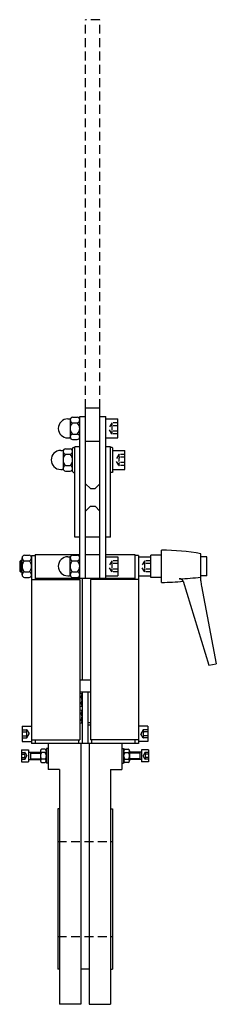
# Model space of a CAD drawing. Extents: x 9 to 175, y 6 to 834.
import ezdxf

# ---------------------------------------------------------------- set-up
doc = ezdxf.new("R2010")
doc.units = 0
doc.header["$LTSCALE"] = 15
doc.header["$MEASUREMENT"] = 0
doc.linetypes.add('RAYITAS', pattern=[0.375, 0.25, -0.125])
doc.linetypes.add('TRAZOS', pattern=[0.75, 0.5, -0.25])
doc.layers.add('CYL_XDP080', color=7, linetype='CONTINUOUS')

msp = doc.modelspace()

# ---------------------------------------------------------------- linework, layer by layer
at = {"layer": 'CYL_XDP080', "linetype": 'TRAZOS'}
for p, q in [((76.67, 834.25), (64.67, 834.25)), ((64.67, 507.51), (64.67, 834.25)), ((76.67, 507.51), (76.67, 834.25)), ((41.17, 142.88), (87.17, 142.88)), ((41.17, 62.88), (87.17, 62.88))]:
    msp.add_line(p, q, dxfattribs=at)
at = {"layer": 'CYL_XDP080'}
for p, q in [((64.67, 364.38), (64.67, 507.51)), ((76.67, 507.51), (64.67, 507.51)), ((76.67, 364.38), (76.67, 507.51)), ((49.67, 498.38), (51.01, 498.38)), ((51.67, 497.47), (51.67, 483.29)), ((53.67, 499.83), (57.67, 499.83)), ((59.67, 364.38), (59.67, 500.38)), ((59.67, 500.38), (64.67, 500.38)), ((76.67, 500.38), (81.67, 500.38)), ((81.67, 364.38), (81.67, 500.38)), ((81.67, 498.38), (91.67, 498.38)), ((91.67, 482.38), (91.67, 498.38)), ((53.67, 495.1), (57.67, 495.1)), ((49.67, 482.38), (51.01, 482.38)), ((53.67, 485.65), (57.67, 485.65)), ((53.67, 480.93), (57.67, 480.93)), ((82.12, 482.38), (91.67, 482.38)), ((47.67, 473.33), (51.67, 473.33)), ((54.37, 474.38), (53.67, 473.68)), ((53.67, 454.08), (53.67, 473.68)), ((54.37, 474.38), (55.67, 474.38)), ((55.67, 398.88), (55.67, 474.88)), ((59.67, 474.88), (55.67, 474.88)), ((76.67, 479.33), (64.67, 479.33)), ((85.67, 474.88), (81.67, 474.88)), ((85.67, 398.88), (85.67, 474.88)), ((86.97, 474.38), (85.67, 474.38)), ((86.97, 474.38), (87.67, 473.68)), ((87.67, 454.08), (87.67, 473.68)), ((43.67, 471.88), (45.01, 471.88)), ((45.67, 470.97), (45.67, 456.79)), ((47.67, 468.6), (51.67, 468.6)), ((87.67, 471.88), (97.67, 471.88)), ((97.67, 455.88), (97.67, 471.88)), ((43.67, 455.88), (45.01, 455.88)), ((47.67, 459.15), (51.67, 459.15)), ((88.12, 455.88), (97.67, 455.88)), ((47.67, 454.43), (51.67, 454.43)), ((53.67, 454.08), (54.37, 453.38)), ((54.37, 453.38), (55.67, 453.38)), ((86.97, 453.38), (85.67, 453.38)), ((87.67, 454.08), (86.97, 453.38)), ((68.67, 439.88), (64.67, 443.88)), ((68.67, 439.88), (72.67, 439.88)), ((76.67, 443.88), (72.67, 439.88)), ((68.67, 424.88), (64.67, 420.88)), ((68.67, 424.88), (72.67, 424.88)), ((72.67, 424.88), (76.67, 420.88)), ((59.67, 398.88), (55.67, 398.88)), ((76.67, 398.88), (64.67, 398.88)), ((85.67, 398.88), (81.67, 398.88)), ((11.17, 367.29), (11.17, 381.47)), ((13.17, 383.83), (17.17, 383.83)), ((19.17, 383.38), (19.17, 225.38)), ((19.17, 383.38), (22.17, 383.38)), ((22.17, 384.38), (22.17, 363.38)), ((22.17, 384.38), (59.67, 384.38)), ((49.67, 382.38), (51.01, 382.38)), ((51.67, 367.29), (51.67, 381.47)), ((53.67, 383.83), (57.67, 383.83)), ((64.67, 384.38), (76.67, 384.38)), ((81.67, 384.38), (106.17, 384.38)), ((82.12, 382.38), (91.67, 382.38)), ((91.67, 382.38), (91.67, 366.38)), ((106.17, 384.38), (106.17, 363.38)), ((109.17, 383.38), (106.17, 383.38)), ((109.17, 383.38), (109.17, 225.38)), ((109.17, 382.38), (119.17, 382.38)), ((119.17, 382.38), (119.17, 366.38)), ((119.67, 364.88), (119.67, 383.88)), ((128.67, 383.88), (119.67, 383.88)), ((128.67, 360.88), (128.67, 387.88)), ((161.67, 362.27), (161.67, 384.88)), ((166.67, 382.38), (161.67, 382.38)), ((166.67, 366.38), (166.67, 382.38)), ((10.17, 379.38), (9.17, 378.38)), ((11.17, 378.38), (9.17, 378.38)), ((9.17, 378.38), (9.17, 370.38)), ((11.17, 379.38), (10.17, 379.38)), ((10.17, 379.38), (10.17, 369.38)), ((13.17, 379.1), (17.17, 379.1)), ((53.67, 379.1), (57.67, 379.1)), ((119.67, 378.13), (119.17, 378.13)), ((11.17, 370.38), (9.17, 370.38)), ((9.17, 370.38), (10.17, 369.38)), ((11.17, 369.38), (10.17, 369.38)), ((13.17, 369.65), (17.17, 369.65)), ((13.17, 364.93), (17.17, 364.93)), ((49.67, 366.38), (51.01, 366.38)), ((53.67, 369.65), (57.67, 369.65)), ((53.67, 364.93), (57.67, 364.93)), ((81.67, 366.38), (91.67, 366.38)), ((109.17, 366.38), (119.17, 366.38)), ((119.67, 370.63), (119.17, 370.63)), ((128.67, 364.88), (119.67, 364.88)), ((166.67, 366.38), (161.67, 366.38)), ((19.17, 363.38), (59.67, 363.38)), ((22.17, 364.38), (106.17, 364.38)), ((59.67, 363.38), (59.67, 228.38)), ((61.67, 364.38), (61.67, 278.88)), ((109.17, 363.38), (68.67, 363.38)), ((68.67, 363.38), (68.67, 228.38)), ((79.67, 363.38), (79.67, 364.38)), ((146.67, 361.77), (168.29, 291.15)), ((162.12, 357.54), (174.67, 292.38)), ((168.29, 291.15), (174.67, 292.38)), ((59.67, 278.88), (68.67, 278.88)), ((59.67, 268.88), (68.67, 268.88)), ((60.42, 267.4), (59.67, 267.4)), ((61.67, 268.88), (61.67, 225.38)), ((61.67, 266.02), (61.67, 257.74)), ((66.67, 268.88), (66.67, 225.38)), ((60.42, 264.64), (59.67, 264.64)), ((60.42, 259.12), (59.67, 259.12)), ((59.67, 256.35), (60.42, 256.35)), ((60.42, 253.4), (59.67, 253.4)), ((60.42, 250.64), (59.67, 250.64)), ((61.67, 252.02), (61.67, 243.74)), ((60.42, 245.12), (59.67, 245.12)), ((59.67, 242.35), (60.42, 242.35)), ((66.67, 242.88), (68.67, 242.88)), ((66.67, 240.88), (68.67, 240.88)), ((11.17, 239.88), (19.17, 239.88)), ((11.17, 239.88), (11.17, 226.88)), ((117.17, 239.88), (109.17, 239.88)), ((117.17, 239.88), (117.17, 226.88)), ((11.17, 226.88), (19.17, 226.88)), ((19.17, 228.38), (59.67, 228.38)), ((109.17, 225.38), (19.17, 225.38)), ((22.17, 228.38), (22.17, 225.38)), ((33.17, 225.38), (33.17, 203.38)), ((58.67, 228.38), (58.67, 225.38)), ((60.67, 225.38), (60.67, 5.88)), ((67.67, 225.38), (67.67, 5.88)), ((109.17, 228.38), (68.67, 228.38)), ((69.67, 228.38), (69.67, 225.38)), ((95.17, 225.38), (95.17, 203.38)), ((106.17, 228.38), (106.17, 225.38)), ((117.17, 226.88), (109.17, 226.88)), ((10.67, 219.88), (16.67, 219.88)), ((10.67, 219.88), (10.67, 209.88)), ((16.67, 219.88), (16.67, 209.88)), ((16.67, 217.88), (26.67, 217.88)), ((18.17, 217.88), (18.17, 211.88)), ((18.17, 217.25), (26.67, 217.25)), ((26.67, 219.02), (26.67, 210.74)), ((26.67, 219.02), (26.67, 210.74)), ((30.42, 220.4), (27.92, 220.4)), ((30.42, 217.64), (27.92, 217.64)), ((31.67, 221.13), (31.67, 217.88)), ((33.17, 221.13), (31.67, 221.13)), ((31.67, 219.02), (31.67, 210.74)), ((95.17, 221.13), (96.67, 221.13)), ((96.67, 221.13), (96.67, 217.88)), ((96.67, 219.02), (96.67, 210.74)), ((97.92, 220.4), (100.42, 220.4)), ((97.92, 217.64), (100.42, 217.64)), ((101.67, 219.02), (101.67, 210.74)), ((101.67, 219.02), (101.67, 210.74)), ((111.67, 217.88), (101.67, 217.88)), ((110.17, 217.25), (101.67, 217.25)), ((110.17, 217.88), (110.17, 211.88)), ((117.67, 219.88), (111.67, 219.88)), ((111.67, 219.88), (111.67, 209.88)), ((117.67, 219.88), (117.67, 209.88)), ((10.67, 209.88), (16.67, 209.88)), ((16.67, 211.88), (26.67, 211.88)), ((18.17, 212.5), (26.67, 212.5)), ((30.42, 212.12), (27.92, 212.12)), ((27.92, 209.35), (30.42, 209.35)), ((31.67, 211.88), (31.67, 208.63)), ((33.17, 208.63), (31.67, 208.63)), ((95.17, 208.63), (96.67, 208.63)), ((96.67, 211.88), (96.67, 208.63)), ((97.92, 212.12), (100.42, 212.12)), ((100.42, 209.35), (97.92, 209.35)), ((110.17, 212.5), (101.67, 212.5)), ((111.67, 211.88), (101.67, 211.88)), ((117.67, 209.88), (111.67, 209.88)), ((42.67, 203.38), (33.17, 203.38)), ((42.67, 203.38), (42.67, 5.88)), ((85.67, 203.38), (85.67, 5.88)), ((85.67, 203.38), (95.17, 203.38)), ((41.17, 170.38), (41.17, 35.38)), ((42.67, 170.38), (41.17, 170.38)), ((85.67, 170.38), (87.17, 170.38)), ((87.17, 170.38), (87.17, 35.38)), ((42.67, 35.38), (41.17, 35.38)), ((67.67, 35.38), (60.67, 35.38)), ((85.67, 35.38), (87.17, 35.38)), ((60.67, 5.88), (42.67, 5.88)), ((67.67, 5.88), (85.67, 5.88))]:
    msp.add_line(p, q, dxfattribs=at)
at = {"layer": 'CYL_XDP080', "linetype": 'RAYITAS'}
for p, q in [((86.6, 494.83), (84.03, 490.38)), ((86.6, 485.93), (84.03, 490.38)), ((91.67, 494.95), (86.82, 494.95)), ((91.67, 492.67), (86.92, 492.67)), ((91.67, 485.8), (86.82, 485.8)), ((91.67, 488.09), (86.92, 488.09)), ((92.6, 468.33), (90.03, 463.88)), ((97.67, 468.45), (92.82, 468.45)), ((97.67, 466.17), (92.92, 466.17)), ((92.6, 459.43), (90.03, 463.88)), ((97.67, 459.3), (92.82, 459.3)), ((97.67, 461.59), (92.92, 461.59)), ((86.6, 378.83), (84.03, 374.38)), ((86.6, 369.93), (84.03, 374.38)), ((91.67, 378.95), (86.82, 378.95)), ((91.67, 376.67), (86.92, 376.67)), ((114.1, 378.83), (111.53, 374.38)), ((114.1, 369.93), (111.53, 374.38)), ((119.17, 378.95), (114.32, 378.95)), ((119.17, 376.67), (114.42, 376.67)), ((91.67, 369.8), (86.82, 369.8)), ((91.67, 372.09), (86.92, 372.09)), ((119.17, 369.8), (114.32, 369.8)), ((119.17, 372.09), (114.42, 372.09)), ((11.17, 236.81), (15.03, 236.81)), ((11.17, 235.09), (14.92, 235.09)), ((15.25, 236.68), (17.15, 233.38)), ((15.25, 230.07), (17.15, 233.38)), ((113.1, 236.68), (111.19, 233.38)), ((113.1, 230.07), (111.19, 233.38)), ((117.17, 236.81), (113.32, 236.81)), ((117.17, 235.09), (113.42, 235.09)), ((11.17, 231.66), (14.92, 231.66)), ((11.17, 229.95), (15.03, 229.95)), ((117.17, 229.95), (113.32, 229.95)), ((117.17, 231.66), (113.42, 231.66)), ((10.67, 217.74), (13.53, 217.74)), ((10.67, 216.31), (13.42, 216.31)), ((13.75, 217.61), (15.32, 214.88)), ((114.6, 217.61), (113.02, 214.88)), ((117.67, 217.74), (114.82, 217.74)), ((117.67, 216.31), (114.92, 216.31)), ((10.67, 213.45), (13.42, 213.45)), ((10.67, 212.02), (13.53, 212.02)), ((13.75, 212.14), (15.32, 214.88)), ((114.6, 212.14), (113.02, 214.88)), ((117.67, 212.02), (114.82, 212.02)), ((117.67, 213.45), (114.92, 213.45))]:
    msp.add_line(p, q, dxfattribs=at)
at = {"layer": 'CYL_XDP080'}
for centre, radius, start, end in [((49.67, 490.38), 8, 90, 270), ((51.01, 499.88), 1.5, 270, 321.73293), ((54.07, 497.47), 2.4, 99.50011, 260.49989), ((57.28, 497.47), 2.4, 279.50011, 80.49989), ((58.25, 490.38), 6.58, 134.11602, 225.88398), ((53.09, 490.38), 6.58, 314.11602, 45.88398), ((51.01, 480.88), 1.5, 38.26707, 90), ((54.07, 483.29), 2.4, 99.50011, 260.49989), ((57.28, 483.29), 2.4, 279.50011, 80.49989), ((45.01, 473.38), 1.5, 270, 321.73293), ((48.07, 470.97), 2.4, 99.50011, 260.49989), ((51.28, 470.97), 2.4, 279.50011, 80.49989), ((43.67, 463.88), 8, 90, 270), ((52.25, 463.88), 6.58, 134.11602, 225.88398), ((47.09, 463.88), 6.58, 314.11602, 45.88398), ((45.01, 454.38), 1.5, 38.26707, 90), ((48.07, 456.79), 2.4, 99.50011, 260.49989), ((51.28, 456.79), 2.4, 279.50011, 80.49989), ((13.57, 381.47), 2.4, 99.50011, 260.49989), ((16.78, 381.47), 2.4, 279.50011, 80.49989), ((49.67, 374.38), 8, 90, 270), ((51.01, 383.88), 1.5, 270, 321.73293), ((54.07, 381.47), 2.4, 99.50011, 260.49989), ((57.28, 381.47), 2.4, 279.50011, 80.49989), ((128.67, 204.88), 183, 79.61114, 90), ((17.75, 374.38), 6.58, 134.11602, 225.88398), ((12.59, 374.38), 6.58, 314.11602, 45.88398), ((58.25, 374.38), 6.58, 134.11602, 225.88398), ((53.09, 374.38), 6.58, 314.11602, 45.88398), ((13.57, 367.29), 2.4, 99.50011, 260.49989), ((16.78, 367.29), 2.4, 279.50011, 80.49989), ((51.01, 364.88), 1.5, 38.26707, 90), ((54.07, 367.29), 2.4, 99.50011, 260.49989), ((57.28, 367.29), 2.4, 279.50011, 80.49989), ((138.15, 544.96), 181.16, 271.70888, 277.46174), ((128.67, 543.88), 183, 270, 275.64478), ((143.8, 360.89), 3, 17.02049, 94.88703), ((186.67, 362.27), 25, 180, 190.90127), ((60.28, 266.02), 1.39, 275.71123, 84.28877), ((58, 261.88), 3.68, 311.30757, 48.69243), ((60.28, 257.74), 1.39, 275.71123, 84.28877), ((60.28, 252.02), 1.39, 275.71123, 84.28877), ((58, 247.88), 3.68, 311.30757, 48.69243), ((60.28, 243.74), 1.39, 275.71123, 84.28877), ((28.06, 219.02), 1.39, 95.71123, 264.28877), ((30.35, 214.88), 3.68, 131.30757, 228.69243), ((30.28, 219.02), 1.39, 275.71123, 84.28877), ((28, 214.88), 3.68, 311.30757, 48.69243), ((98.06, 219.02), 1.39, 95.71123, 264.28877), ((100.35, 214.88), 3.68, 131.30757, 228.69243), ((100.28, 219.02), 1.39, 275.71123, 84.28877), ((98, 214.88), 3.68, 311.30757, 48.69243), ((28.06, 210.74), 1.39, 95.71123, 264.28877), ((30.28, 210.74), 1.39, 275.71123, 84.28877), ((98.06, 210.74), 1.39, 95.71123, 264.28877), ((100.28, 210.74), 1.39, 275.71123, 84.28877)]:
    msp.add_arc(centre, radius, start, end, dxfattribs=at)
at = {"layer": 'CYL_XDP080', "linetype": 'RAYITAS'}
for centre, radius, start, end in [((86.82, 494.7), 0.25, 90, 150), ((89.41, 493.81), 2.74, 155.3405, 204.6595), ((97.26, 490.38), 10.59, 167.52584, 192.47416), ((86.82, 486.05), 0.25, 210, 270), ((89.41, 486.95), 2.74, 155.3405, 204.6595), ((92.82, 468.2), 0.25, 90, 150), ((95.41, 467.31), 2.74, 155.3405, 204.6595), ((103.26, 463.88), 10.59, 167.52584, 192.47416), ((92.82, 459.55), 0.25, 210, 270), ((95.41, 460.45), 2.74, 155.3405, 204.6595), ((86.82, 378.7), 0.25, 90, 150), ((89.41, 377.81), 2.74, 155.3405, 204.6595), ((97.26, 374.38), 10.59, 167.52584, 192.47416), ((114.32, 378.7), 0.25, 90, 150), ((116.91, 377.81), 2.74, 155.3405, 204.6595), ((124.76, 374.38), 10.59, 167.52584, 192.47416), ((86.82, 370.05), 0.25, 210, 270), ((89.41, 370.95), 2.74, 155.3405, 204.6595), ((114.32, 370.05), 0.25, 210, 270), ((116.91, 370.95), 2.74, 155.3405, 204.6595), ((13.58, 235.95), 1.6, 327.49242, 32.50758), ((9.17, 233.38), 6.01, 343.41253, 16.58747), ((15.03, 236.56), 0.25, 30, 90), ((113.32, 236.56), 0.25, 90, 150), ((114.77, 235.95), 1.6, 147.49242, 212.50758), ((119.18, 233.38), 6.01, 163.41253, 196.58747), ((13.58, 230.81), 1.6, 327.49242, 32.50758), ((15.03, 230.2), 0.25, 270, 330), ((113.32, 230.2), 0.25, 210, 270), ((114.77, 230.81), 1.6, 147.49242, 212.50758), ((12.53, 217.02), 1.15, 321.45561, 38.54439), ((9.46, 214.88), 4.21, 340.16695, 19.83305), ((13.53, 217.49), 0.25, 30, 90), ((114.82, 217.49), 0.25, 90, 150), ((115.82, 217.02), 1.15, 141.45561, 218.54439), ((118.89, 214.88), 4.21, 160.16695, 199.83305), ((12.53, 212.73), 1.15, 321.45561, 38.54439), ((13.53, 212.27), 0.25, 270, 330), ((114.82, 212.27), 0.25, 210, 270), ((115.82, 212.73), 1.15, 141.45561, 218.54439)]:
    msp.add_arc(centre, radius, start, end, dxfattribs=at)

doc.saveas('drawing.dxf')
